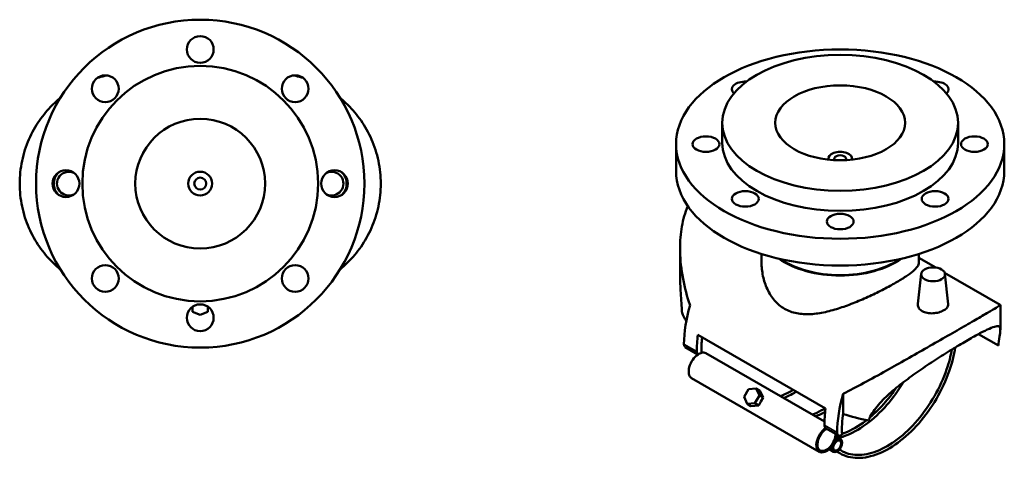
# Model space of a CAD drawing. Header units: millimetres. Extents: x -93 to 990, y -292 to 1679.
# Tile 5 of 6: x 331 to 990, y 788 to 1083. Entities that reach past the tile are written whole.
import ezdxf

# ---------------------------------------------------------------- set-up
doc = ezdxf.new("R2010")
doc.units = ezdxf.units.MM
doc.layers.add('Visible (ANSI)', color=7, linetype='Continuous', lineweight=50)
doc.layers.add('Visible Narrow (ANSI)', color=7, linetype='Continuous', lineweight=35)

msp = doc.modelspace()

# ---------------------------------------------------------------- linework, layer by layer
at = {"layer": 'Visible (ANSI)'}
for p, q in [((801.474, 1013.418), (801.474, 999.946)), ((959.474, 1013.418), (959.474, 999.946)), ((770.474, 999.129), (770.474, 981.167)), ((990.474, 999.129), (990.474, 981.167)), ((872.474, 989.331), (872.474, 988.732)), ((888.474, 989.331), (888.474, 988.732)), ((773.137, 912.677), (773.137, 929.326)), ((827.774, 925.421), (827.774, 919.654)), ((933.174, 925.421), (933.174, 919.654)), ((933.174, 922.794), (944.478, 916.267)), ((934.715, 912.05), (932.549, 891.878)), ((950.499, 912.791), (987.802, 891.254)), ((950.684, 912.05), (952.857, 891.808)), ((987.811, 874.59), (987.811, 891.239)), ((445.723, 889.489), (446.34, 889.489)), ((446.34, 889.966), (446.34, 886.644)), ((446.34, 886.644), (451.536, 884.522)), ((451.536, 884.522), (456.732, 886.644)), ((456.732, 886.644), (456.732, 889.966)), ((456.732, 889.489), (457.349, 889.489)), ((973.145, 871.654), (986.476, 863.957)), ((785.118, 871.09), (870.678, 821.692)), ((776.606, 862.967), (785.162, 858.027)), ((790.501, 858.793), (869.908, 812.948)), ((780.901, 842.166), (866.461, 792.768)), ((819.007, 834.715), (816.007, 829.518)), ((824.181, 835.191), (819.007, 834.715)), ((826.681, 833.748), (824.181, 835.191)), ((826.355, 830.472), (824.181, 835.191)), ((826.681, 833.748), (828.855, 829.028)), ((882.541, 831.697), (882.541, 818.883)), ((816.007, 829.518), (818.181, 824.799)), ((818.181, 824.799), (823.355, 825.276)), ((823.355, 825.276), (826.355, 830.472)), ((823.355, 825.276), (825.855, 823.832)), ((827.355, 826.43), (825.855, 823.832)), ((826.355, 830.472), (828.855, 829.028)), ((828.855, 829.028), (827.355, 826.43)), ((820.681, 823.356), (818.181, 824.799)), ((825.855, 823.832), (820.681, 823.356)), ((870.722, 808.629), (879.278, 803.689)), ((877.818, 802.838), (880.861, 801.081)), ((873.018, 794.525), (876.061, 792.768))]:
    msp.add_line(p, q, dxfattribs=at)
for centre, radius in [((451.536, 972.618), 110), ((451.536, 1062.618), 9), ((451.536, 972.618), 79), ((387.896, 1036.257), 9), ((515.175, 1036.257), 9), ((451.536, 972.618), 43.5), ((361.536, 972.618), 9), ((451.536, 972.618), 8), ((541.536, 972.618), 9), ((451.536, 972.618), 4), ((387.896, 908.978), 9), ((515.175, 908.978), 9), ((451.536, 882.618), 9)]:
    msp.add_circle(centre, radius, dxfattribs=at)
for centre, start, end in [((363.536, 972.618), 66.030518, 293.969482), ((539.536, 972.618), 246.030518, 113.969482)]:
    msp.add_arc(centre, 8, start, end, dxfattribs=at)
for centre, major_axis in [((880.474, 999.129), (-110, 0)), ((880.474, 1013.418), (-79, 0)), ((880.474, 1013.418), (-43.5, 0)), ((790.474, 999.129), (-9, 0)), ((970.474, 999.129), (9, 0)), ((816.834, 962.387), (-9, 0)), ((944.114, 962.387), (-9, 0)), ((880.474, 947.168), (-9, 0)), ((942.699, 911.764), (-8, 0)), ((878.461, 796.925), (2.4, 4.157)), ((878.461, 796.925), (-1.9, -3.291))]:
    msp.add_ellipse(centre, major_axis=major_axis, ratio=0.5773503, dxfattribs=at)
for centre, major_axis, ratio, start_param, end_param in [((816.834, 1035.872), (-9, 0), 0.5773503, 4.6250944, 6.8441774), ((944.114, 1035.872), (9, 0), 0.5773503, 5.7221932, 7.9412762), ((880.474, 999.946), (79, 0), 0.5773503, 3.1415927, 6.2831853), ((880.474, 989.331), (-8, 0), 0.5773503, 3.0097521, 6.4150259), ((880.474, 989.331), (-4, 0), 0.5773503, 2.7227141, 6.7020639), ((880.474, 981.167), (110, 0), 0.5773503, 3.1415927, 6.2831853), ((880.474, 941.362), (-52.7, 0), 0.5773503, 0.6800723, 2.4615204), ((880.474, 941.362), (-52.2, 0), 0.5773503, 0.6973124, 2.4442802), ((829.138, 895.679), (37.75, 65.385), 0.5773503, 1.960858, 2.3561945), ((847.49, 885.084), (-74.213, 9.725), 0.4692871, 0.2512246, 0.3980984), ((778.67, 866.542), (-2.064, -3.575), 0.5773503, 5.4977871, 6.2831853), ((837.694, 890.74), (37.75, 65.385), 0.5773503, 2.1816616, 2.3561945), ((837.694, 890.74), (-35.475, -61.445), 0.5773503, 5.3689036, 5.5445793), ((785.701, 850.479), (-4.8, -8.314), 0.5773503, 4.0009912, 6.2831853), ((787.226, 861.602), (-2.064, -3.575), 0.5773503, 5.4977871, 6.3008805), ((785.701, 850.479), (4.8, 8.314), 0.5773503, 0.5049897, 0.8593986), ((785.701, 850.479), (4.8, 8.314), 0.5773503, 0, 0.5049897), ((931.81, 836.402), (-37.75, -65.385), 0.5773503, 5.1024506, 5.4977871), ((923.254, 841.341), (-37.75, -65.385), 0.5773503, 5.3232542, 5.4977871), ((931.81, 836.402), (35.475, 61.445), 0.5773503, 2.1664378, 2.4139056), ((913.458, 846.997), (74.213, -9.725), 0.4692871, 4.3431155, 4.5840082), ((871.261, 801.081), (-4.8, -8.314), 0.5773503, 4.0010801, 7.8539816), ((871.261, 801.081), (-4.3, -7.448), 0.5773503, 3.895915, 8.6704557), ((872.786, 812.204), (-2.064, -3.575), 0.5773503, 5.4977871, 6.2831853), ((881.342, 807.264), (-2.064, -3.575), 0.5773503, 5.4977871, 7.1998467), ((871.261, 801.081), (4.8, 8.314), 0.5773503, 4.712389, 5.4236979)]:
    msp.add_ellipse(centre, major_axis=major_axis, ratio=ratio, start_param=start_param, end_param=end_param, dxfattribs=at)
for points, knots in [([(382.642, 1043.565), (382.996, 1043.675), (383.349, 1043.783), (385.403, 1044.394), (387.1, 1044.833), (388.808, 1045.211)], [24.44278219, 24.44278219, 24.44278219, 24.44278219, 24.59751677, 24.59751677, 25.3432137, 25.3432137, 25.3432137, 25.3432137]), ([(514.264, 1045.211), (515.972, 1044.833), (517.669, 1044.394), (519.723, 1043.783), (520.076, 1043.675), (520.43, 1043.565)], [-25.3432137, -25.3432137, -25.3432137, -25.3432137, -24.59751677, -24.59751677, -24.44278219, -24.44278219, -24.44278219, -24.44278219]), ([(330.536, 972.618), (330.536, 977.727), (331.07, 982.884), (333.173, 992.899), (334.74, 997.758), (338.7, 1006.853), (341.098, 1011.101), (346.415, 1018.781), (349.334, 1022.214), (354.062, 1026.942), (355.888, 1028.591), (357.773, 1030.135)], [13.722134, 13.722134, 13.722134, 13.722134, 15.2548333, 15.2548333, 16.7875327, 16.7875327, 18.320232, 18.320232, 19.8529313, 19.8529313, 20.7525666, 20.7525666, 20.7525666, 20.7525666]), ([(545.299, 1030.135), (547.184, 1028.591), (549.01, 1026.942), (553.737, 1022.214), (556.656, 1018.781), (561.974, 1011.101), (564.371, 1006.853), (568.332, 997.758), (569.899, 992.899), (572.001, 982.884), (572.536, 977.727), (572.536, 972.618)], [-20.7525666, -20.7525666, -20.7525666, -20.7525666, -19.8529313, -19.8529313, -18.320232, -18.320232, -16.7875327, -16.7875327, -15.2548333, -15.2548333, -13.722134, -13.722134, -13.722134, -13.722134]), ([(356.889, 964.912), (356.701, 965.075), (356.521, 965.243), (355.453, 966.322), (354.676, 967.467), (353.646, 969.976), (353.392, 971.34), (353.392, 973.896), (353.646, 975.259), (354.676, 977.768), (355.453, 978.914), (356.521, 979.993), (356.701, 980.161), (356.889, 980.324)], [0.6949484, 0.6949484, 0.6949484, 0.6949484, 0.7680116, 0.7680116, 1.1514847, 1.1514847, 1.5349579, 1.5349579, 1.918431, 1.918431, 2.3019041, 2.3019041, 2.3749673, 2.3749673, 2.3749673, 2.3749673]), ([(546.183, 980.324), (546.371, 980.161), (546.55, 979.993), (547.619, 978.914), (548.396, 977.768), (549.426, 975.259), (549.679, 973.896), (549.679, 971.34), (549.426, 969.976), (548.396, 967.467), (547.619, 966.322), (546.55, 965.243), (546.371, 965.075), (546.183, 964.912)], [0.6949484, 0.6949484, 0.6949484, 0.6949484, 0.7680116, 0.7680116, 1.1514847, 1.1514847, 1.5349579, 1.5349579, 1.918431, 1.918431, 2.3019041, 2.3019041, 2.3749673, 2.3749673, 2.3749673, 2.3749673]), ([(357.773, 915.1), (355.888, 916.644), (354.062, 918.294), (349.334, 923.021), (346.415, 926.455), (341.098, 934.135), (338.7, 938.383), (334.74, 947.477), (333.173, 952.336), (331.07, 962.352), (330.536, 967.509), (330.536, 972.618)], [6.6917015, 6.6917015, 6.6917015, 6.6917015, 7.5913368, 7.5913368, 9.1240361, 9.1240361, 10.6567354, 10.6567354, 12.1894347, 12.1894347, 13.722134, 13.722134, 13.722134, 13.722134]), ([(572.536, 972.618), (572.536, 967.509), (572.001, 962.352), (569.899, 952.336), (568.332, 947.477), (564.371, 938.383), (561.974, 934.135), (556.656, 926.455), (553.737, 923.021), (549.01, 918.294), (547.184, 916.644), (545.299, 915.1)], [-13.722134, -13.722134, -13.722134, -13.722134, -12.1894347, -12.1894347, -10.6567354, -10.6567354, -9.1240361, -9.1240361, -7.5913368, -7.5913368, -6.6917015, -6.6917015, -6.6917015, -6.6917015]), ([(779.869, 890.975), (779.61, 891.728), (779.357, 892.488), (777.26, 898.98), (775.755, 905.035), (773.692, 917.24), (773.137, 923.392), (773.137, 934.119), (773.5, 939.036), (775.171, 948.588), (776.479, 953.221), (778.31, 957.51), (778.325, 957.546), (778.341, 957.581)], [3.5412554, 3.5412554, 3.5412554, 3.5412554, 3.7956684, 3.7956684, 5.6935026, 5.6935026, 7.5913368, 7.5913368, 9.1240361, 9.1240361, 10.6567354, 10.6567354, 10.6696904, 10.6696904, 10.6696904, 10.6696904]), ([(933.174, 919.654), (933.174, 918.857), (932.88, 917.995), (931.606, 916.096), (930.627, 915.059), (927.989, 912.795), (926.326, 911.565), (922.418, 908.956), (920.171, 907.576), (915.306, 904.767), (912.575, 903.274), (906.691, 900.229), (903.537, 898.678), (897.034, 895.664), (893.678, 894.198), (886.994, 891.503), (883.667, 890.274), (877.236, 888.167), (873.891, 887.211), (867.215, 885.745), (863.884, 885.235), (857.428, 884.889), (854.297, 885.055), (848.422, 886.231), (845.677, 887.245), (840.742, 890.094), (838.493, 891.963), (834.599, 896.428), (832.952, 899.02), (830.332, 904.607), (829.356, 907.603), (828.076, 913.662), (827.774, 916.723), (827.774, 919.654)], [4.1871803, 4.1871803, 4.1871803, 4.1871803, 5.2192639, 5.2192639, 6.2513474, 6.2513474, 7.283431, 7.283431, 8.3155146, 8.3155146, 9.3475982, 9.3475982, 10.3796818, 10.3796818, 11.4117654, 11.4117654, 12.443849, 12.443849, 13.490644, 13.490644, 14.5374391, 14.5374391, 15.5842342, 15.5842342, 16.6310292, 16.6310292, 17.6778243, 17.6778243, 18.7246194, 18.7246194, 19.7714144, 19.7714144, 20.8182095, 20.8182095, 20.8182095, 20.8182095]), ([(773.137, 912.677), (773.138, 908.748), (773.283, 904.771), (773.747, 896.343), (774.086, 891.91), (774.396, 887.087), (774.435, 886.464), (774.472, 885.847)], [16.7063004, 16.7063004, 16.7063004, 16.7063004, 17.841617, 17.841617, 19.1482152, 19.1482152, 19.3439771, 19.3439771, 19.3439771, 19.3439771]), ([(952.856, 891.808), (952.868, 891.7), (952.874, 891.592), (952.867, 890.821), (952.606, 890.111), (951.561, 888.772), (950.776, 888.141), (948.968, 887.097), (947.825, 886.615), (945.322, 885.905), (943.963, 885.68), (941.41, 885.531), (940.047, 885.598), (937.536, 886.085), (936.389, 886.506), (934.579, 887.551), (933.798, 888.243), (932.768, 889.801), (932.52, 890.664), (932.527, 891.606), (932.535, 891.742), (932.55, 891.878)], [0.7066858, 0.7066858, 0.7066858, 0.7066858, 0.7680116, 0.7680116, 1.1514847, 1.1514847, 1.5349579, 1.5349579, 1.918431, 1.918431, 2.3019041, 2.3019041, 2.6859099, 2.6859099, 3.0699157, 3.0699157, 3.4539215, 3.4539215, 3.8379273, 3.8379273, 3.9015638, 3.9015638, 3.9015638, 3.9015638]), ([(987.802, 891.254), (987.808, 891.251), (987.811, 891.246), (987.811, 891.167), (987.448, 890.898), (985.777, 889.837), (984.469, 889.044), (980.838, 886.89), (978.511, 885.525), (972.915, 882.267), (969.646, 880.374), (966.034, 878.288)], [-19.9932609, -19.9932609, -19.9932609, -19.9932609, -19.8529313, -19.8529313, -18.320232, -18.320232, -16.7875327, -16.7875327, -15.2548333, -15.2548333, -13.722134, -13.722134, -13.722134, -13.722134]), ([(966.034, 878.288), (962.421, 876.202), (958.397, 873.885), (949.828, 868.965), (945.285, 866.363), (936.053, 861.091), (931.354, 858.416), (922.163, 853.206), (917.671, 850.671), (908.242, 845.389), (903.093, 842.53), (893.267, 837.189), (888.592, 834.702), (883.681, 832.256), (883.108, 831.973), (882.541, 831.697)], [-13.722134, -13.722134, -13.722134, -13.722134, -12.1894347, -12.1894347, -10.6567354, -10.6567354, -9.1240361, -9.1240361, -7.5913368, -7.5913368, -5.6935026, -5.6935026, -3.7956684, -3.7956684, -3.5412554, -3.5412554, -3.5412554, -3.5412554]), ([(966.034, 867.674), (968.981, 869.375), (971.726, 870.906), (976.587, 873.483), (978.703, 874.531), (982.219, 876.077), (983.624, 876.577), (985.767, 877.034), (986.507, 876.991), (987.492, 876.422), (987.75, 875.856), (987.853, 874.063), (987.698, 872.84), (987.201, 869.612), (986.862, 867.606), (986.552, 864.738), (986.513, 864.353), (986.476, 863.957)], [30.6822203, 30.6822203, 30.6822203, 30.6822203, 31.9324737, 31.9324737, 33.1827271, 33.1827271, 34.4329805, 34.4329805, 35.6832339, 35.6832339, 36.9898322, 36.9898322, 38.2964305, 38.2964305, 39.6030287, 39.6030287, 39.7987906, 39.7987906, 39.7987906, 39.7987906]), ([(899.431, 813.702), (899.622, 814.187), (899.829, 814.668), (901.522, 818.335), (903.624, 821.359), (908.639, 827.195), (911.552, 830.011), (917.798, 835.469), (921.132, 838.109), (927.7, 843.039), (931.172, 845.514), (938.341, 850.433), (942.038, 852.878), (949.347, 857.582), (952.966, 859.846), (959.837, 864.041), (963.087, 865.972), (966.034, 867.674)], [21.5656499, 21.5656499, 21.5656499, 21.5656499, 21.7614118, 21.7614118, 23.06801, 23.06801, 24.3746083, 24.3746083, 25.6812066, 25.6812066, 26.93146, 26.93146, 28.1817134, 28.1817134, 29.4319668, 29.4319668, 30.6822203, 30.6822203, 30.6822203, 30.6822203]), ([(957.584, 862.664), (956.774, 857.499), (955.407, 852.151), (951.327, 840.524), (948.419, 834.252), (941.494, 822.366), (937.479, 816.754), (928.74, 806.751), (924.016, 802.361), (914.321, 795.249), (909.351, 792.529), (899.66, 789.063), (894.936, 788.314), (886.283, 788.908), (882.343, 790.218), (878.768, 792.632), (878.553, 792.783), (878.34, 792.938)], [1.7672947, 1.7672947, 1.7672947, 1.7672947, 2.0409002, 2.0409002, 2.363017, 2.363017, 2.6849479, 2.6849479, 3.0070803, 3.0070803, 3.3296572, 3.3296572, 3.6516365, 3.6516365, 3.9676036, 3.9676036, 3.9881276, 3.9881276, 3.9881276, 3.9881276]), ([(955.324, 861.284), (954.547, 856.95), (953.374, 852.487), (949.742, 841.938), (946.971, 835.851), (940.348, 824.274), (936.498, 818.787), (928.115, 808.978), (923.585, 804.658), (914.32, 797.621), (909.587, 794.904), (900.407, 791.326), (895.965, 790.466), (887.765, 790.645), (884.023, 791.709), (880.522, 793.865), (880.23, 794.055), (879.942, 794.253)], [1.7977725, 1.7977725, 1.7977725, 1.7977725, 2.0314041, 2.0314041, 2.3492531, 2.3492531, 2.6673045, 2.6673045, 2.9851697, 2.9851697, 3.3025686, 3.3025686, 3.6202497, 3.6202497, 3.9433216, 3.9433216, 3.9732521, 3.9732521, 3.9732521, 3.9732521]), ([(922.784, 839.337), (919.506, 833.884), (915.764, 828.732), (907.35, 819.1), (902.626, 814.71), (892.931, 807.598), (887.961, 804.879), (881.833, 802.687), (880.564, 802.298), (879.306, 801.979)], [2.386957, 2.386957, 2.386957, 2.386957, 2.6849479, 2.6849479, 3.0070803, 3.0070803, 3.3296572, 3.3296572, 3.4146452, 3.4146452, 3.4146452, 3.4146452]), ([(840.384, 829.993), (842.436, 830.768), (844.52, 831.729), (847.397, 833.294), (848.185, 833.747), (848.972, 834.224)], [2.97034461, 2.97034461, 2.97034461, 2.97034461, 3.11263666, 3.11263666, 3.16611641, 3.16611641, 3.16611641, 3.16611641]), ([(842.592, 828.719), (843.788, 829.217), (844.989, 829.774), (847.775, 831.192), (849.36, 832.094), (850.939, 833.088)], [3.00347287, 3.00347287, 3.00347287, 3.00347287, 3.08253048, 3.08253048, 3.18654141, 3.18654141, 3.18654141, 3.18654141]), ([(917.998, 835.55), (915.786, 832.276), (913.411, 829.151), (907.554, 822.297), (903.975, 818.738), (900.296, 815.667)], [2.47798124, 2.47798124, 2.47798124, 2.47798124, 2.66730451, 2.66730451, 2.92229629, 2.92229629, 2.92229629, 2.92229629]), ([(861.774, 817.644), (863.826, 818.419), (865.91, 819.38), (868.787, 820.945), (869.575, 821.398), (870.362, 821.874)], [2.97034461, 2.97034461, 2.97034461, 2.97034461, 3.11263666, 3.11263666, 3.16611641, 3.16611641, 3.16611641, 3.16611641]), ([(863.982, 816.369), (865.178, 816.868), (866.379, 817.424), (868.524, 818.516), (869.466, 819.029), (870.407, 819.576)], [3.00347287, 3.00347287, 3.00347287, 3.00347287, 3.08253048, 3.08253048, 3.14440457, 3.14440457, 3.14440457, 3.14440457]), ([(898.165, 813.951), (897.963, 813.795), (897.761, 813.64), (892.93, 809.97), (888.197, 807.254), (882.968, 805.215), (882.33, 804.983), (881.695, 804.77)], [2.97130397, 2.97130397, 2.97130397, 2.97130397, 2.98516975, 2.98516975, 3.30256857, 3.30256857, 3.3469142, 3.3469142, 3.3469142, 3.3469142])]:
    msp.add_open_spline(points, degree=3, knots=knots, dxfattribs=at)
msp.add_open_spline([(878.862, 803.93), (878.562, 803.853), (878.262, 803.78), (877.964, 803.712)], degree=3, dxfattribs=at)
at = {"layer": 'Visible Narrow (ANSI)'}
for p, q in [((784.307, 859.917), (775.751, 864.857)), ((878.423, 805.579), (869.867, 810.519))]:
    msp.add_line(p, q, dxfattribs=at)

doc.saveas('drawing.dxf')
